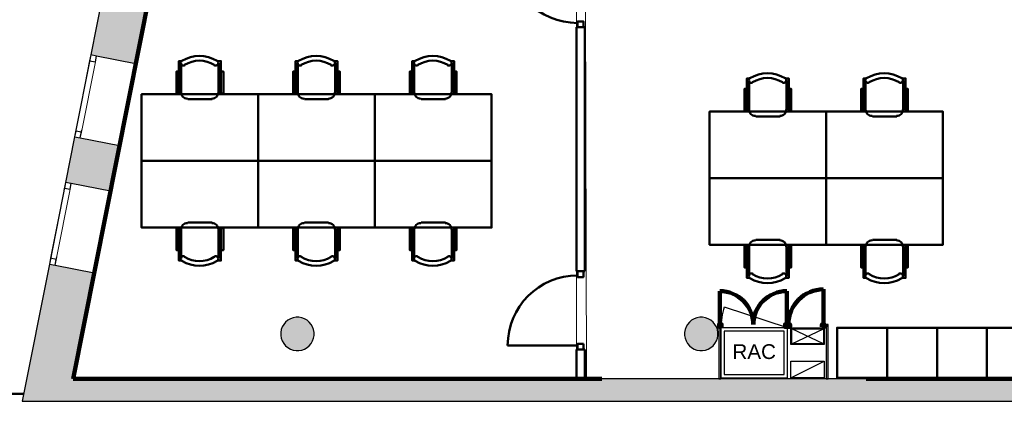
# Model space of a CAD drawing. Header units: metres. Extents: x -1 to 427, y -6 to 34.
# Tile 2 of 12: x 397.65 to 409.48, y 12.84 to 17.42. Entities that reach past the tile are written whole.
import ezdxf

# ---------------------------------------------------------------- set-up
doc = ezdxf.new("R2010")
doc.units = ezdxf.units.M
for name, pattern in [('CONTINUA', [0]), ('PUNKT', [6.35, 0, -6.35]), ('VERDECKT', [9.525, 6.35, -3.175])]:
    doc.linetypes.add(name, pattern=pattern)
for name, color, linetype, lineweight in [('3D P5 MURS', 7, 'CONTINUA', 25), ('3D P5 MURS NOUS', 7, 'CONTINUA', 25), ('3D P5 PILAR', 7, 'CONTINUA', 25), ('P5  REVESTIMENT pintat (blau fosc)', 7, 'CONTINUA', 25), ('P5 ESCALA 2D', 7, 'CONTINUA', 25), ('P5 MOBLES', 7, 'CONTINUA', 25), ('P5 REVESTIMENT  enguixat i pintat (lila)', 7, 'CONTINUA', 25)]:
    doc.layers.add(name, color=color, linetype=linetype, lineweight=lineweight)
doc.styles.add('ARIAL', font='arial.ttf')

# ---------------------------------------------------------------- blocks, each defined once
blk = doc.blocks.new('_CLOSEDFILLED')
at = {"color": 0, "linetype": 'ByBlock', "lineweight": -2}
blk.add_solid([(-1, 0), (0, 0), (-1, 0)], dxfattribs=at)
blk = doc.blocks.new('OBJETO_COMPLEJO_17')
at = {"layer": 'P5 MOBLES', "color": 202, "linetype": 'CONTINUA', "lineweight": 50, "transparency": 33554687}
for p, q in [((406.411, 16.341), (406.411, 16.692)), ((406.86, 16.692), (406.86, 16.341)), ((406.386, 16.459), (406.411, 16.459)), ((406.889, 16.459), (406.86, 16.459)), ((406.784, 16.26), (406.492, 16.26))]:
    blk.add_line(p, q, dxfattribs=at)
for points in [[(406.386, 16.59), (406.356, 16.59), (406.356, 16.328), (406.386, 16.328), (406.386, 16.717), (406.424, 16.717)], [(406.42, 16.722), (406.415, 16.718), (406.411, 16.713), (406.409, 16.707), (406.407, 16.702), (406.406, 16.696), (406.407, 16.69), (406.408, 16.684), (406.411, 16.678), (406.415, 16.673), (406.42, 16.669), (406.426, 16.666), (406.431, 16.664), (406.437, 16.664), (406.443, 16.664), (406.449, 16.666), (406.455, 16.669)], [(406.81, 16.669), (406.816, 16.666), (406.822, 16.664), (406.828, 16.664), (406.834, 16.664), (406.84, 16.666), (406.845, 16.669), (406.85, 16.673), (406.854, 16.678), (406.857, 16.684), (406.859, 16.69), (406.859, 16.696), (406.859, 16.702), (406.857, 16.707), (406.854, 16.713), (406.85, 16.718), (406.845, 16.722)], [(406.889, 16.59), (406.919, 16.59), (406.919, 16.328), (406.889, 16.328), (406.889, 16.717), (406.847, 16.717)], [(406.41, 16.344), (406.412, 16.328), (406.417, 16.313), (406.424, 16.3), (406.433, 16.289), (406.445, 16.279), (406.458, 16.272), (406.473, 16.267), (406.489, 16.266)], [(406.781, 16.266), (406.797, 16.267), (406.811, 16.272), (406.825, 16.279), (406.836, 16.289), (406.846, 16.3), (406.853, 16.313), (406.858, 16.328), (406.859, 16.344)]]:
    blk.add_lwpolyline(points, dxfattribs=at)
blk.add_lwpolyline([(407.338, 15.519), (405.937, 15.519), (405.937, 16.319), (407.338, 16.319), (407.338, 15.519)], close=True, dxfattribs=at)
for centre, radius, start, end in [((406.633, 16.361), 0.417, 59.5738, 120.4458), ((406.633, 16.382), 0.34, 58.2581, 121.7649)]:
    blk.add_arc(centre, radius, start, end, dxfattribs=at)
blk = doc.blocks.new('OBJETO_COMPLEJO_18')
at = {"layer": 'P5 MOBLES', "color": 202, "linetype": 'CONTINUA', "lineweight": 50, "transparency": 33554687}
for p, q in [((406.411, 14.698), (406.411, 14.347)), ((406.784, 14.779), (406.492, 14.779)), ((406.86, 14.347), (406.86, 14.698)), ((406.386, 14.58), (406.411, 14.58)), ((406.889, 14.58), (406.86, 14.58))]:
    blk.add_line(p, q, dxfattribs=at)
blk.add_lwpolyline([(407.338, 15.519), (405.937, 15.519), (405.937, 14.719), (407.338, 14.719), (407.338, 15.519)], close=True, dxfattribs=at)
for points in [[(406.386, 14.448), (406.356, 14.448), (406.356, 14.711), (406.386, 14.711), (406.386, 14.321), (406.424, 14.321)], [(406.41, 14.695), (406.412, 14.71), (406.417, 14.725), (406.424, 14.738), (406.433, 14.75), (406.445, 14.76), (406.458, 14.767), (406.473, 14.771), (406.489, 14.773)], [(406.781, 14.773), (406.797, 14.771), (406.811, 14.767), (406.825, 14.76), (406.836, 14.75), (406.846, 14.738), (406.853, 14.725), (406.858, 14.71), (406.859, 14.695)], [(406.889, 14.448), (406.919, 14.448), (406.919, 14.711), (406.889, 14.711), (406.889, 14.321), (406.847, 14.321)], [(406.42, 14.317), (406.415, 14.321), (406.411, 14.326), (406.409, 14.331), (406.407, 14.337), (406.406, 14.343), (406.407, 14.349), (406.408, 14.355), (406.411, 14.361), (406.415, 14.366), (406.42, 14.37), (406.426, 14.373), (406.431, 14.374), (406.437, 14.375), (406.443, 14.375), (406.449, 14.373), (406.455, 14.37)], [(406.81, 14.37), (406.816, 14.373), (406.822, 14.375), (406.828, 14.375), (406.834, 14.374), (406.84, 14.373), (406.845, 14.37), (406.85, 14.366), (406.854, 14.361), (406.857, 14.355), (406.859, 14.349), (406.859, 14.343), (406.859, 14.337), (406.857, 14.331), (406.854, 14.326), (406.85, 14.321), (406.845, 14.317)]]:
    blk.add_lwpolyline(points, dxfattribs=at)
for centre, radius, start, end in [((406.633, 14.677), 0.417, 239.5542, 300.4262), ((406.633, 14.656), 0.34, 238.2351, 301.7419)]:
    blk.add_arc(centre, radius, start, end, dxfattribs=at)
blk = doc.blocks.new('OBJETO_COMPLEJO_19')
at = {"layer": 'P5 MOBLES', "color": 202, "linetype": 'CONTINUA', "lineweight": 50, "transparency": 33554687}
for p, q in [((407.812, 16.341), (407.812, 16.692)), ((408.261, 16.692), (408.261, 16.341)), ((407.787, 16.459), (407.812, 16.459)), ((408.291, 16.459), (408.261, 16.459)), ((408.185, 16.26), (407.893, 16.26))]:
    blk.add_line(p, q, dxfattribs=at)
for points in [[(407.787, 16.59), (407.757, 16.59), (407.757, 16.328), (407.787, 16.328), (407.787, 16.717), (407.825, 16.717)], [(407.821, 16.722), (407.817, 16.718), (407.813, 16.713), (407.81, 16.707), (407.808, 16.702), (407.807, 16.696), (407.808, 16.69), (407.81, 16.684), (407.813, 16.678), (407.817, 16.673), (407.821, 16.669), (407.827, 16.666), (407.833, 16.664), (407.839, 16.664), (407.845, 16.664), (407.851, 16.666), (407.856, 16.669)], [(408.211, 16.669), (408.217, 16.666), (408.223, 16.664), (408.229, 16.664), (408.235, 16.664), (408.241, 16.666), (408.246, 16.669), (408.251, 16.673), (408.255, 16.678), (408.258, 16.684), (408.26, 16.69), (408.26, 16.696), (408.26, 16.702), (408.258, 16.707), (408.255, 16.713), (408.251, 16.718), (408.246, 16.722)], [(408.291, 16.59), (408.32, 16.59), (408.32, 16.328), (408.291, 16.328), (408.291, 16.717), (408.248, 16.717)], [(407.812, 16.344), (407.813, 16.328), (407.818, 16.313), (407.825, 16.3), (407.835, 16.289), (407.846, 16.279), (407.859, 16.272), (407.874, 16.267), (407.89, 16.266)], [(408.182, 16.266), (408.198, 16.267), (408.213, 16.272), (408.226, 16.279), (408.237, 16.289), (408.247, 16.3), (408.254, 16.313), (408.259, 16.328), (408.26, 16.344)]]:
    blk.add_lwpolyline(points, dxfattribs=at)
blk.add_lwpolyline([(408.739, 15.519), (407.338, 15.519), (407.338, 16.319), (408.739, 16.319), (408.739, 15.519)], close=True, dxfattribs=at)
for centre, radius, start, end in [((408.034, 16.361), 0.417, 59.5738, 120.4458), ((408.034, 16.382), 0.34, 58.2581, 121.7649)]:
    blk.add_arc(centre, radius, start, end, dxfattribs=at)
blk = doc.blocks.new('OBJETO_COMPLEJO_20')
at = {"layer": 'P5 MOBLES', "color": 202, "linetype": 'CONTINUA', "lineweight": 50, "transparency": 33554687}
for p, q in [((407.812, 14.698), (407.812, 14.347)), ((408.185, 14.779), (407.893, 14.779)), ((408.261, 14.347), (408.261, 14.698)), ((407.787, 14.58), (407.812, 14.58)), ((408.291, 14.58), (408.261, 14.58))]:
    blk.add_line(p, q, dxfattribs=at)
blk.add_lwpolyline([(408.739, 15.519), (407.338, 15.519), (407.338, 14.719), (408.739, 14.719), (408.739, 15.519)], close=True, dxfattribs=at)
for points in [[(407.787, 14.448), (407.757, 14.448), (407.757, 14.711), (407.787, 14.711), (407.787, 14.321), (407.825, 14.321)], [(407.812, 14.695), (407.813, 14.71), (407.818, 14.725), (407.825, 14.738), (407.835, 14.75), (407.846, 14.76), (407.859, 14.767), (407.874, 14.771), (407.89, 14.773)], [(408.182, 14.773), (408.198, 14.771), (408.213, 14.767), (408.226, 14.76), (408.237, 14.75), (408.247, 14.738), (408.254, 14.725), (408.259, 14.71), (408.26, 14.695)], [(408.291, 14.448), (408.32, 14.448), (408.32, 14.711), (408.291, 14.711), (408.291, 14.321), (408.248, 14.321)], [(407.821, 14.317), (407.817, 14.321), (407.813, 14.326), (407.81, 14.331), (407.808, 14.337), (407.807, 14.343), (407.808, 14.349), (407.81, 14.355), (407.813, 14.361), (407.817, 14.366), (407.821, 14.37), (407.827, 14.373), (407.833, 14.374), (407.839, 14.375), (407.845, 14.375), (407.851, 14.373), (407.856, 14.37)], [(408.211, 14.37), (408.217, 14.373), (408.223, 14.375), (408.229, 14.375), (408.235, 14.374), (408.241, 14.373), (408.246, 14.37), (408.251, 14.366), (408.255, 14.361), (408.258, 14.355), (408.26, 14.349), (408.26, 14.343), (408.26, 14.337), (408.258, 14.331), (408.255, 14.326), (408.251, 14.321), (408.246, 14.317)]]:
    blk.add_lwpolyline(points, dxfattribs=at)
for centre, radius, start, end in [((408.034, 14.677), 0.417, 239.5542, 300.4262), ((408.034, 14.656), 0.34, 238.2351, 301.7419)]:
    blk.add_arc(centre, radius, start, end, dxfattribs=at)
blk = doc.blocks.new('OBJETO_COMPLEJO_51')
at = {"layer": 'P5 MOBLES', "color": 202, "linetype": 'CONTINUA', "lineweight": 50, "transparency": 33554687}
for p, q in [((400.99, 14.906), (400.99, 14.554)), ((401.362, 14.986), (401.07, 14.986)), ((401.439, 14.554), (401.439, 14.906)), ((400.965, 14.787), (400.99, 14.787)), ((401.468, 14.787), (401.439, 14.787))]:
    blk.add_line(p, q, dxfattribs=at)
blk.add_lwpolyline([(401.917, 15.727), (400.516, 15.727), (400.516, 14.927), (401.917, 14.927), (401.917, 15.727)], close=True, dxfattribs=at)
for points in [[(400.965, 14.656), (400.935, 14.656), (400.935, 14.918), (400.965, 14.918), (400.965, 14.529), (401.003, 14.529)], [(400.989, 14.902), (400.991, 14.918), (400.995, 14.933), (401.003, 14.946), (401.012, 14.958), (401.024, 14.967), (401.037, 14.974), (401.052, 14.979), (401.068, 14.98)], [(401.36, 14.98), (401.375, 14.979), (401.39, 14.974), (401.403, 14.967), (401.415, 14.958), (401.425, 14.946), (401.432, 14.933), (401.436, 14.918), (401.438, 14.902)], [(401.468, 14.656), (401.498, 14.656), (401.498, 14.918), (401.468, 14.918), (401.468, 14.529), (401.426, 14.529)], [(400.999, 14.524), (400.994, 14.529), (400.99, 14.533), (400.987, 14.539), (400.986, 14.545), (400.985, 14.551), (400.986, 14.557), (400.987, 14.563), (400.99, 14.568), (400.994, 14.573), (400.999, 14.577), (401.004, 14.58), (401.01, 14.582), (401.016, 14.583), (401.022, 14.582), (401.028, 14.58), (401.034, 14.578)], [(401.389, 14.578), (401.395, 14.58), (401.401, 14.582), (401.407, 14.583), (401.413, 14.582), (401.419, 14.58), (401.424, 14.577), (401.429, 14.573), (401.433, 14.568), (401.436, 14.563), (401.437, 14.557), (401.438, 14.551), (401.437, 14.545), (401.436, 14.539), (401.433, 14.533), (401.429, 14.529), (401.424, 14.524)]]:
    blk.add_lwpolyline(points, dxfattribs=at)
for centre, radius, start, end in [((401.212, 14.864), 0.34, 238.2351, 301.7419), ((401.212, 14.885), 0.417, 239.5542, 300.4262)]:
    blk.add_arc(centre, radius, start, end, dxfattribs=at)
blk = doc.blocks.new('OBJETO_COMPLEJO_52')
at = {"layer": 'P5 MOBLES', "color": 202, "linetype": 'CONTINUA', "lineweight": 50, "transparency": 33554687}
for p, q in [((402.391, 14.906), (402.391, 14.554)), ((402.764, 14.986), (402.472, 14.986)), ((402.84, 14.554), (402.84, 14.906)), ((402.366, 14.787), (402.391, 14.787)), ((402.869, 14.787), (402.84, 14.787))]:
    blk.add_line(p, q, dxfattribs=at)
blk.add_lwpolyline([(403.318, 15.727), (401.917, 15.727), (401.917, 14.927), (403.318, 14.927), (403.318, 15.727)], close=True, dxfattribs=at)
for points in [[(402.366, 14.656), (402.336, 14.656), (402.336, 14.918), (402.366, 14.918), (402.366, 14.529), (402.404, 14.529)], [(402.39, 14.902), (402.392, 14.918), (402.397, 14.933), (402.404, 14.946), (402.413, 14.958), (402.425, 14.967), (402.438, 14.974), (402.453, 14.979), (402.469, 14.98)], [(402.761, 14.98), (402.777, 14.979), (402.791, 14.974), (402.805, 14.967), (402.816, 14.958), (402.826, 14.946), (402.833, 14.933), (402.838, 14.918), (402.839, 14.902)], [(402.869, 14.656), (402.899, 14.656), (402.899, 14.918), (402.869, 14.918), (402.869, 14.529), (402.827, 14.529)], [(402.4, 14.524), (402.395, 14.529), (402.391, 14.533), (402.389, 14.539), (402.387, 14.545), (402.386, 14.551), (402.387, 14.557), (402.388, 14.563), (402.391, 14.568), (402.395, 14.573), (402.4, 14.577), (402.406, 14.58), (402.411, 14.582), (402.417, 14.583), (402.423, 14.582), (402.429, 14.58), (402.435, 14.578)], [(402.79, 14.578), (402.796, 14.58), (402.802, 14.582), (402.808, 14.583), (402.814, 14.582), (402.82, 14.58), (402.825, 14.577), (402.83, 14.573), (402.834, 14.568), (402.837, 14.563), (402.839, 14.557), (402.839, 14.551), (402.839, 14.545), (402.837, 14.539), (402.834, 14.533), (402.83, 14.529), (402.825, 14.524)]]:
    blk.add_lwpolyline(points, dxfattribs=at)
for centre, radius, start, end in [((402.613, 14.864), 0.34, 238.2351, 301.7419), ((402.613, 14.885), 0.417, 239.5542, 300.4262)]:
    blk.add_arc(centre, radius, start, end, dxfattribs=at)
blk = doc.blocks.new('OBJETO_COMPLEJO_53')
at = {"layer": 'P5 MOBLES', "color": 202, "linetype": 'CONTINUA', "lineweight": 50, "transparency": 33554687}
for p, q in [((400.99, 16.548), (400.99, 16.899)), ((401.439, 16.899), (401.439, 16.548)), ((400.965, 16.667), (400.99, 16.667)), ((401.468, 16.667), (401.439, 16.667)), ((401.362, 16.468), (401.07, 16.468))]:
    blk.add_line(p, q, dxfattribs=at)
for points in [[(400.965, 16.798), (400.935, 16.798), (400.935, 16.535), (400.965, 16.535), (400.965, 16.925), (401.003, 16.925)], [(400.999, 16.929), (400.994, 16.925), (400.99, 16.92), (400.987, 16.915), (400.986, 16.909), (400.985, 16.903), (400.986, 16.897), (400.987, 16.891), (400.99, 16.885), (400.994, 16.88), (400.999, 16.877), (401.004, 16.874), (401.01, 16.872), (401.016, 16.871), (401.022, 16.872), (401.028, 16.873), (401.034, 16.876)], [(401.389, 16.876), (401.395, 16.873), (401.401, 16.872), (401.407, 16.871), (401.413, 16.872), (401.419, 16.874), (401.424, 16.877), (401.429, 16.88), (401.433, 16.885), (401.436, 16.891), (401.437, 16.897), (401.438, 16.903), (401.437, 16.909), (401.436, 16.915), (401.433, 16.92), (401.429, 16.925), (401.424, 16.929)], [(401.468, 16.798), (401.498, 16.798), (401.498, 16.535), (401.468, 16.535), (401.468, 16.925), (401.426, 16.925)], [(400.989, 16.551), (400.991, 16.536), (400.995, 16.521), (401.003, 16.508), (401.012, 16.496), (401.024, 16.487), (401.037, 16.479), (401.052, 16.475), (401.068, 16.473)], [(401.36, 16.473), (401.375, 16.475), (401.39, 16.479), (401.403, 16.487), (401.415, 16.496), (401.425, 16.508), (401.432, 16.521), (401.436, 16.536), (401.438, 16.551)]]:
    blk.add_lwpolyline(points, dxfattribs=at)
blk.add_lwpolyline([(401.917, 15.727), (400.516, 15.727), (400.516, 16.527), (401.917, 16.527), (401.917, 15.727)], close=True, dxfattribs=at)
for centre, radius, start, end in [((401.212, 16.569), 0.417, 59.5738, 120.4458), ((401.212, 16.59), 0.34, 58.2581, 121.7649)]:
    blk.add_arc(centre, radius, start, end, dxfattribs=at)
blk = doc.blocks.new('OBJETO_COMPLEJO_54')
at = {"layer": 'P5 MOBLES', "color": 202, "linetype": 'CONTINUA', "lineweight": 50, "transparency": 33554687}
for p, q in [((402.391, 16.548), (402.391, 16.899)), ((402.84, 16.899), (402.84, 16.548)), ((402.366, 16.667), (402.391, 16.667)), ((402.869, 16.667), (402.84, 16.667)), ((402.764, 16.468), (402.472, 16.468))]:
    blk.add_line(p, q, dxfattribs=at)
for points in [[(402.366, 16.798), (402.336, 16.798), (402.336, 16.535), (402.366, 16.535), (402.366, 16.925), (402.404, 16.925)], [(402.4, 16.929), (402.395, 16.925), (402.391, 16.92), (402.389, 16.915), (402.387, 16.909), (402.386, 16.903), (402.387, 16.897), (402.388, 16.891), (402.391, 16.885), (402.395, 16.88), (402.4, 16.877), (402.406, 16.874), (402.411, 16.872), (402.417, 16.871), (402.423, 16.872), (402.429, 16.873), (402.435, 16.876)], [(402.79, 16.876), (402.796, 16.873), (402.802, 16.872), (402.808, 16.871), (402.814, 16.872), (402.82, 16.874), (402.825, 16.877), (402.83, 16.88), (402.834, 16.885), (402.837, 16.891), (402.839, 16.897), (402.839, 16.903), (402.839, 16.909), (402.837, 16.915), (402.834, 16.92), (402.83, 16.925), (402.825, 16.929)], [(402.869, 16.798), (402.899, 16.798), (402.899, 16.535), (402.869, 16.535), (402.869, 16.925), (402.827, 16.925)], [(402.39, 16.551), (402.392, 16.536), (402.397, 16.521), (402.404, 16.508), (402.413, 16.496), (402.425, 16.487), (402.438, 16.479), (402.453, 16.475), (402.469, 16.473)], [(402.761, 16.473), (402.777, 16.475), (402.791, 16.479), (402.805, 16.487), (402.816, 16.496), (402.826, 16.508), (402.833, 16.521), (402.838, 16.536), (402.839, 16.551)]]:
    blk.add_lwpolyline(points, dxfattribs=at)
blk.add_lwpolyline([(403.318, 15.727), (401.917, 15.727), (401.917, 16.527), (403.318, 16.527), (403.318, 15.727)], close=True, dxfattribs=at)
for centre, radius, start, end in [((402.613, 16.569), 0.417, 59.5738, 120.4458), ((402.613, 16.59), 0.34, 58.2581, 121.7649)]:
    blk.add_arc(centre, radius, start, end, dxfattribs=at)
blk = doc.blocks.new('OBJETO_COMPLEJO_55')
at = {"layer": 'P5 MOBLES', "color": 202, "linetype": 'CONTINUA', "lineweight": 50, "transparency": 33554687}
for p, q in [((399.589, 14.906), (399.589, 14.554)), ((399.961, 14.986), (399.669, 14.986)), ((400.037, 14.554), (400.037, 14.906)), ((399.563, 14.787), (399.589, 14.787)), ((400.067, 14.787), (400.037, 14.787))]:
    blk.add_line(p, q, dxfattribs=at)
blk.add_lwpolyline([(400.516, 15.727), (399.115, 15.727), (399.115, 14.927), (400.516, 14.927), (400.516, 15.727)], close=True, dxfattribs=at)
for points in [[(399.563, 14.656), (399.534, 14.656), (399.534, 14.918), (399.563, 14.918), (399.563, 14.529), (399.601, 14.529)], [(399.588, 14.902), (399.59, 14.918), (399.594, 14.933), (399.601, 14.946), (399.611, 14.958), (399.623, 14.967), (399.636, 14.974), (399.651, 14.979), (399.666, 14.98)], [(399.958, 14.98), (399.974, 14.979), (399.989, 14.974), (400.002, 14.967), (400.014, 14.958), (400.023, 14.946), (400.031, 14.933), (400.035, 14.918), (400.037, 14.902)], [(400.067, 14.656), (400.097, 14.656), (400.097, 14.918), (400.067, 14.918), (400.067, 14.529), (400.025, 14.529)], [(399.598, 14.524), (399.593, 14.529), (399.589, 14.533), (399.586, 14.539), (399.584, 14.545), (399.584, 14.551), (399.584, 14.557), (399.586, 14.563), (399.589, 14.568), (399.593, 14.573), (399.598, 14.577), (399.603, 14.58), (399.609, 14.582), (399.615, 14.583), (399.621, 14.582), (399.627, 14.58), (399.633, 14.578)], [(399.988, 14.578), (399.994, 14.58), (400, 14.582), (400.006, 14.583), (400.012, 14.582), (400.017, 14.58), (400.023, 14.577), (400.028, 14.573), (400.032, 14.568), (400.035, 14.563), (400.036, 14.557), (400.037, 14.551), (400.036, 14.545), (400.034, 14.539), (400.032, 14.533), (400.028, 14.529), (400.023, 14.524)]]:
    blk.add_lwpolyline(points, dxfattribs=at)
for centre, radius, start, end in [((399.81, 14.864), 0.34, 238.2351, 301.7419), ((399.81, 14.885), 0.417, 239.5542, 300.4262)]:
    blk.add_arc(centre, radius, start, end, dxfattribs=at)
blk = doc.blocks.new('OBJETO_COMPLEJO_56')
at = {"layer": 'P5 MOBLES', "color": 202, "linetype": 'CONTINUA', "lineweight": 50, "transparency": 33554687}
for p, q in [((399.589, 16.548), (399.589, 16.899)), ((400.037, 16.899), (400.037, 16.548)), ((399.563, 16.667), (399.589, 16.667)), ((400.067, 16.667), (400.037, 16.667)), ((399.961, 16.468), (399.669, 16.468))]:
    blk.add_line(p, q, dxfattribs=at)
for points in [[(399.563, 16.798), (399.534, 16.798), (399.534, 16.535), (399.563, 16.535), (399.563, 16.925), (399.601, 16.925)], [(399.598, 16.929), (399.593, 16.925), (399.589, 16.92), (399.586, 16.915), (399.584, 16.909), (399.584, 16.903), (399.584, 16.897), (399.586, 16.891), (399.589, 16.885), (399.593, 16.88), (399.598, 16.877), (399.603, 16.874), (399.609, 16.872), (399.615, 16.871), (399.621, 16.872), (399.627, 16.873), (399.633, 16.876)], [(399.988, 16.876), (399.994, 16.873), (400, 16.872), (400.006, 16.871), (400.012, 16.872), (400.017, 16.874), (400.023, 16.877), (400.028, 16.88), (400.032, 16.885), (400.035, 16.891), (400.036, 16.897), (400.037, 16.903), (400.036, 16.909), (400.034, 16.915), (400.032, 16.92), (400.028, 16.925), (400.023, 16.929)], [(400.067, 16.798), (400.097, 16.798), (400.097, 16.535), (400.067, 16.535), (400.067, 16.925), (400.025, 16.925)], [(399.588, 16.551), (399.59, 16.536), (399.594, 16.521), (399.601, 16.508), (399.611, 16.496), (399.623, 16.487), (399.636, 16.479), (399.651, 16.475), (399.666, 16.473)], [(399.958, 16.473), (399.974, 16.475), (399.989, 16.479), (400.002, 16.487), (400.014, 16.496), (400.023, 16.508), (400.031, 16.521), (400.035, 16.536), (400.037, 16.551)]]:
    blk.add_lwpolyline(points, dxfattribs=at)
blk.add_lwpolyline([(400.516, 15.727), (399.115, 15.727), (399.115, 16.527), (400.516, 16.527), (400.516, 15.727)], close=True, dxfattribs=at)
for centre, radius, start, end in [((399.81, 16.569), 0.417, 59.5738, 120.4458), ((399.81, 16.59), 0.34, 58.2581, 121.7649)]:
    blk.add_arc(centre, radius, start, end, dxfattribs=at)

msp = doc.modelspace()

# ---------------------------------------------------------------- hatches: boundary and pattern name
at = {"layer": '3D P5 MURS', "linetype": 'CONTINUA', "lineweight": 18, "true_color": 0xa0a0a0, "transparency": 33554687}
for points in [[(399.044, 16.891), (399.352, 18.443), (398.812, 18.55), (398.505, 16.998)], [(398.202, 15.469), (398.741, 15.363), (398.85, 15.91), (398.31, 16.017)], [(398.008, 14.488), (397.681, 12.841), (398.242, 12.841), (398.547, 14.382)], [(398.242, 12.841), (423.658, 12.841), (423.714, 13.111), (398.295, 13.111)]]:
    msp.add_hatch(color=253, dxfattribs=at).paths.add_polyline_path(points)
at = {"layer": '3D P5 MURS NOUS', "linetype": 'CONTINUA', "lineweight": 18, "transparency": 33554687}
for points in [[(406.049, 13.763), (406.049, 13.733), (406.051, 13.733), (406.051, 13.763)], [(406.074, 13.111), (406.074, 13.733), (406.049, 13.733), (406.049, 13.111)], [(406.874, 13.733), (406.874, 13.733), (406.874, 13.763), (406.874, 13.763)], [(407.362, 13.763), (407.316, 13.763), (407.316, 13.733), (407.362, 13.733)], [(407.362, 13.111), (407.362, 13.733), (407.337, 13.733), (407.337, 13.111)]]:
    msp.add_hatch(color=240, dxfattribs=at).paths.add_polyline_path(points)
at = {"layer": '3D P5 PILAR', "linetype": 'CONTINUA', "lineweight": 18, "transparency": 33554687}
for points in [[(401.004, 13.849), (400.97, 13.849), (400.935, 13.843), (400.902, 13.831), (400.872, 13.814), (400.845, 13.791), (400.823, 13.764), (400.805, 13.734), (400.793, 13.701), (400.787, 13.667), (400.787, 13.632), (400.793, 13.598), (400.805, 13.565), (400.823, 13.534), (400.845, 13.508), (400.872, 13.485), (400.902, 13.468), (400.935, 13.456), (400.97, 13.45), (401.004, 13.45), (401.039, 13.456), (401.072, 13.468), (401.102, 13.485), (401.129, 13.508), (401.151, 13.534), (401.169, 13.565), (401.181, 13.598), (401.187, 13.632), (401.187, 13.667), (401.181, 13.701), (401.169, 13.734), (401.151, 13.764), (401.129, 13.791), (401.102, 13.814), (401.072, 13.831), (401.039, 13.843)], [(405.854, 13.849), (405.82, 13.849), (405.785, 13.843), (405.752, 13.831), (405.722, 13.814), (405.695, 13.791), (405.673, 13.764), (405.655, 13.734), (405.643, 13.701), (405.637, 13.667), (405.637, 13.632), (405.643, 13.598), (405.655, 13.565), (405.673, 13.534), (405.695, 13.508), (405.722, 13.485), (405.752, 13.468), (405.785, 13.456), (405.82, 13.45), (405.854, 13.45), (405.889, 13.456), (405.922, 13.468), (405.952, 13.485), (405.979, 13.508), (406.001, 13.534), (406.019, 13.565), (406.031, 13.598), (406.037, 13.632), (406.037, 13.667), (406.031, 13.701), (406.019, 13.734), (406.001, 13.764), (405.979, 13.791), (405.952, 13.814), (405.922, 13.831), (405.889, 13.843)]]:
    msp.add_hatch(color=9, dxfattribs=at).paths.add_polyline_path(points)

# ---------------------------------------------------------------- linework, layer by layer
at = {"layer": '3D P5 MURS', "color": 7, "linetype": 'CONTINUA', "lineweight": 25, "transparency": 33554687}
for p, q in [((398.812, 18.55), (398.505, 16.998)), ((399.044, 16.891), (399.352, 18.443)), ((398.505, 16.998), (398.31, 16.017)), ((398.573, 16.984), (398.505, 16.998)), ((399.044, 16.891), (398.573, 16.984)), ((398.85, 15.91), (399.044, 16.891)), ((398.31, 16.017), (398.202, 15.469)), ((398.31, 16.017), (398.379, 16.003)), ((398.379, 16.003), (398.85, 15.91)), ((398.741, 15.363), (398.85, 15.91)), ((398.202, 15.469), (398.008, 14.488)), ((398.271, 15.456), (398.202, 15.469)), ((398.741, 15.363), (398.271, 15.456)), ((398.547, 14.382), (398.741, 15.363)), ((398.008, 14.488), (397.681, 12.841)), ((398.008, 14.488), (398.076, 14.475)), ((398.076, 14.475), (398.547, 14.382)), ((398.295, 13.111), (398.547, 14.382)), ((423.714, 13.111), (398.295, 13.111)), ((397.681, 12.841), (398.242, 12.841)), ((398.242, 12.841), (423.658, 12.841))]:
    msp.add_line(p, q, dxfattribs=at)
at = {"layer": '3D P5 MURS', "color": 7, "linetype": 'PUNKT', "lineweight": 25, "transparency": 33554687}
for p, q in [((398.505, 16.998), (398.31, 16.017)), ((398.379, 16.003), (398.573, 16.984)), ((398.573, 16.984), (398.505, 16.998)), ((398.31, 16.017), (398.379, 16.003)), ((398.202, 15.469), (398.008, 14.488)), ((398.076, 14.475), (398.271, 15.456)), ((398.271, 15.456), (398.202, 15.469)), ((398.008, 14.488), (398.076, 14.475))]:
    msp.add_line(p, q, dxfattribs=at)
at = {"layer": '3D P5 MURS', "color": 40, "linetype": 'CONTINUA', "lineweight": 18, "transparency": 33554687}
for points in [[(398.491, 16.929), (398.324, 16.085), (398.393, 16.072), (398.56, 16.915), (398.491, 16.929)], [(398.188, 15.401), (398.021, 14.557), (398.09, 14.544), (398.257, 15.387), (398.188, 15.401)]]:
    msp.add_lwpolyline(points, close=True, dxfattribs=at)
at = {"layer": '3D P5 MURS', "color": 7, "linetype": 'CONTINUA', "lineweight": 25, "transparency": 33554687}
for points in [[(398.505, 16.998), (398.491, 16.929), (398.56, 16.915), (398.573, 16.984), (398.505, 16.998)], [(398.324, 16.085), (398.31, 16.017), (398.379, 16.003), (398.393, 16.072), (398.324, 16.085)], [(398.202, 15.469), (398.188, 15.401), (398.257, 15.387), (398.271, 15.456), (398.202, 15.469)], [(398.021, 14.557), (398.008, 14.488), (398.076, 14.475), (398.09, 14.544), (398.021, 14.557)]]:
    msp.add_lwpolyline(points, close=True, dxfattribs=at)
at = {"layer": '3D P5 MURS NOUS', "color": 4, "linetype": 'CONTINUA', "lineweight": 50, "transparency": 33554687}
for p, q in [((404.337, 17.332), (404.437, 17.332)), ((404.337, 17.332), (404.337, 14.401)), ((404.437, 14.401), (404.437, 17.332)), ((404.437, 14.401), (404.337, 14.401)), ((404.352, 13.511), (403.512, 13.511)), ((404.337, 13.461), (404.437, 13.461)), ((404.337, 13.461), (404.337, 13.111)), ((404.437, 13.111), (404.437, 13.461)), ((404.337, 13.111), (404.437, 13.111))]:
    msp.add_line(p, q, dxfattribs=at)
at = {"layer": '3D P5 MURS NOUS', "color": 240, "linetype": 'CONTINUA', "lineweight": 140, "transparency": 33554687}
for p, q in [((406.061, 13.763), (406.061, 14.164)), ((406.864, 13.763), (406.864, 14.164)), ((407.306, 13.763), (407.306, 14.185))]:
    msp.add_line(p, q, dxfattribs=at)
at = {"layer": '3D P5 MURS NOUS', "color": 7, "linetype": 'CONTINUA', "lineweight": 25, "transparency": 33554687}
for p, q in [((406.051, 13.763), (406.049, 13.763)), ((406.049, 13.763), (406.049, 13.733)), ((406.049, 13.733), (406.049, 13.111)), ((406.051, 13.763), (406.051, 13.733)), ((406.074, 13.733), (406.051, 13.733)), ((406.074, 13.111), (406.074, 13.733)), ((406.874, 13.733), (406.874, 13.763)), ((406.874, 13.763), (406.874, 13.733)), ((406.874, 13.763), (406.874, 13.763)), ((406.874, 13.733), (406.874, 13.733)), ((407.316, 13.733), (407.316, 13.763)), ((407.362, 13.763), (407.316, 13.763)), ((407.316, 13.733), (407.337, 13.733)), ((407.337, 13.733), (407.337, 13.111)), ((407.362, 13.733), (407.362, 13.763)), ((407.362, 13.111), (407.362, 13.733)), ((406.049, 13.111), (406.074, 13.111)), ((407.337, 13.111), (407.362, 13.111))]:
    msp.add_line(p, q, dxfattribs=at)
at = {"layer": '3D P5 MURS NOUS', "color": 4, "linetype": 'CONTINUA', "lineweight": 50, "transparency": 33554687}
for points in [[(404.422, 17.332), (404.422, 17.402), (404.352, 17.402), (404.352, 17.332), (404.422, 17.332)], [(404.422, 14.401), (404.422, 14.331), (404.352, 14.331), (404.352, 14.401), (404.422, 14.401)], [(404.422, 13.531), (404.422, 13.461), (404.352, 13.461), (404.352, 13.531), (404.422, 13.531)]]:
    msp.add_lwpolyline(points, close=True, dxfattribs=at)
at = {"layer": '3D P5 MURS NOUS', "color": 240, "linetype": 'CONTINUA', "lineweight": 140, "transparency": 33554687}
for points in [[(406.081, 13.733), (406.051, 13.733), (406.051, 13.763), (406.081, 13.763), (406.081, 13.733)], [(406.874, 13.733), (406.844, 13.733), (406.844, 13.763), (406.874, 13.763), (406.874, 13.733)], [(406.874, 13.733), (406.904, 13.733), (406.904, 13.763), (406.874, 13.763), (406.874, 13.733)], [(407.286, 13.733), (407.316, 13.733), (407.316, 13.763), (407.286, 13.763), (407.286, 13.733)]]:
    msp.add_lwpolyline(points, close=True, dxfattribs=at)
at = {"layer": '3D P5 MURS NOUS', "color": 4, "linetype": 'CONTINUA', "lineweight": 50, "transparency": 33554687}
for centre, start, end in [((404.352, 18.222), 180, 270), ((404.352, 13.511), 90, 180)]:
    msp.add_arc(centre, 0.84, start, end, dxfattribs=at)
at = {"layer": '3D P5 MURS NOUS', "color": 240, "linetype": 'CONTINUA', "lineweight": 140, "transparency": 33554687}
for centre, radius, start, end in [((406.061, 13.763), 0.401, 0, 90), ((406.864, 13.763), 0.401, 90, 180), ((407.306, 13.763), 0.422, 90, 180)]:
    msp.add_arc(centre, radius, start, end, dxfattribs=at)
at = {"layer": '3D P5 PILAR', "color": 7, "linetype": 'CONTINUA', "lineweight": 25, "transparency": 33554687}
for p, q in [((400.935, 13.843), (400.902, 13.831)), ((400.97, 13.849), (400.935, 13.843)), ((401.004, 13.849), (400.97, 13.849)), ((401.039, 13.843), (401.004, 13.849)), ((401.072, 13.831), (401.039, 13.843)), ((405.785, 13.843), (405.752, 13.831)), ((405.82, 13.849), (405.785, 13.843)), ((405.854, 13.849), (405.82, 13.849)), ((405.889, 13.843), (405.854, 13.849)), ((405.922, 13.831), (405.889, 13.843)), ((400.805, 13.734), (400.793, 13.701)), ((400.823, 13.764), (400.805, 13.734)), ((400.845, 13.791), (400.823, 13.764)), ((400.872, 13.814), (400.845, 13.791)), ((400.902, 13.831), (400.872, 13.814)), ((401.102, 13.814), (401.072, 13.831)), ((401.129, 13.791), (401.102, 13.814)), ((401.151, 13.764), (401.129, 13.791)), ((401.169, 13.734), (401.151, 13.764)), ((401.181, 13.701), (401.169, 13.734)), ((405.655, 13.734), (405.643, 13.701)), ((405.673, 13.764), (405.655, 13.734)), ((405.695, 13.791), (405.673, 13.764)), ((405.722, 13.814), (405.695, 13.791)), ((405.752, 13.831), (405.722, 13.814)), ((405.952, 13.814), (405.922, 13.831)), ((405.979, 13.791), (405.952, 13.814)), ((406.001, 13.764), (405.979, 13.791)), ((406.019, 13.734), (406.001, 13.764)), ((406.031, 13.701), (406.019, 13.734)), ((400.793, 13.701), (400.787, 13.667)), ((400.787, 13.667), (400.787, 13.632)), ((400.787, 13.632), (400.793, 13.598)), ((401.187, 13.667), (401.181, 13.701)), ((401.181, 13.598), (401.187, 13.632)), ((401.187, 13.632), (401.187, 13.667)), ((405.643, 13.701), (405.637, 13.667)), ((405.637, 13.667), (405.637, 13.632)), ((405.637, 13.632), (405.643, 13.598)), ((406.037, 13.667), (406.031, 13.701)), ((406.031, 13.598), (406.037, 13.632)), ((406.037, 13.632), (406.037, 13.667)), ((400.793, 13.598), (400.805, 13.565)), ((400.805, 13.565), (400.823, 13.534)), ((400.823, 13.534), (400.845, 13.508)), ((400.845, 13.508), (400.872, 13.485)), ((400.872, 13.485), (400.902, 13.468)), ((401.072, 13.468), (401.102, 13.485)), ((401.102, 13.485), (401.129, 13.508)), ((401.129, 13.508), (401.151, 13.534)), ((401.151, 13.534), (401.169, 13.565)), ((401.169, 13.565), (401.181, 13.598)), ((405.643, 13.598), (405.655, 13.565)), ((405.655, 13.565), (405.673, 13.534)), ((405.673, 13.534), (405.695, 13.508)), ((405.695, 13.508), (405.722, 13.485)), ((405.722, 13.485), (405.752, 13.468)), ((405.922, 13.468), (405.952, 13.485)), ((405.952, 13.485), (405.979, 13.508)), ((405.979, 13.508), (406.001, 13.534)), ((406.001, 13.534), (406.019, 13.565)), ((406.019, 13.565), (406.031, 13.598)), ((400.902, 13.468), (400.935, 13.456)), ((400.935, 13.456), (400.97, 13.45)), ((400.97, 13.45), (401.004, 13.45)), ((401.004, 13.45), (401.039, 13.456)), ((401.039, 13.456), (401.072, 13.468)), ((405.752, 13.468), (405.785, 13.456)), ((405.785, 13.456), (405.82, 13.45)), ((405.82, 13.45), (405.854, 13.45)), ((405.854, 13.45), (405.889, 13.456)), ((405.889, 13.456), (405.922, 13.468))]:
    msp.add_line(p, q, dxfattribs=at)
at = {"layer": 'P5  REVESTIMENT pintat (blau fosc)', "color": 180, "linetype": 'VERDECKT', "lineweight": 13, "transparency": 33554687}
for p, q in [((404.457, 13.111), (404.437, 23.419)), ((404.337, 18.322), (404.337, 13.111))]:
    msp.add_line(p, q, dxfattribs=at)
at = {"layer": 'P5 ESCALA 2D', "color": 7, "lineweight": 25, "transparency": 33554687}
msp.add_line((406.874, 13.721), (406.115, 13.972), dxfattribs=at)
at = {"layer": 'P5 ESCALA 2D', "linetype": 'CONTINUA', "lineweight": 25, "transparency": 33554687}
for p, q in [((406.924, 13.531), (407.304, 13.711)), ((407.304, 13.531), (406.924, 13.711)), ((406.914, 13.121), (407.314, 13.321))]:
    msp.add_line(p, q, dxfattribs=at)
at = {"layer": 'P5 ESCALA 2D', "color": 202, "lineweight": 50, "transparency": 33554687}
msp.add_line((391.693, 12.929), (397.699, 12.929), dxfattribs=at)
at = {"layer": 'P5 ESCALA 2D', "color": 7, "lineweight": 25, "transparency": 33554687}
for points in [[(406.074, 13.121), (406.874, 13.121), (406.874, 13.721), (406.074, 13.721), (406.074, 13.121)], [(406.114, 13.161), (406.834, 13.161), (406.834, 13.681), (406.114, 13.681), (406.114, 13.161)]]:
    msp.add_lwpolyline(points, close=True, dxfattribs=at)
at = {"layer": 'P5 ESCALA 2D', "linetype": 'CONTINUA', "lineweight": 25, "transparency": 33554687}
for points in [[(407.314, 13.521), (406.914, 13.521), (406.914, 13.721), (407.314, 13.721), (407.314, 13.521)], [(407.314, 13.121), (406.914, 13.121), (406.914, 13.321), (407.314, 13.321), (407.314, 13.121)]]:
    msp.add_lwpolyline(points, close=True, dxfattribs=at)
at = {"layer": 'P5 ESCALA 2D', "color": 7, "linetype": 'CONTINUA', "lineweight": 25, "transparency": 33554687}
msp.add_lwpolyline([(407.304, 13.531), (406.924, 13.531), (406.924, 13.711), (407.304, 13.711), (407.304, 13.531)], close=True, dxfattribs=at)
at = {"layer": 'P5 ESCALA 2D', "color": 7, "lineweight": 25, "transparency": 33554687}
msp.add_arc((406.874, 13.721), 0.8, 161.7191, 180, dxfattribs=at)
at = {"layer": 'P5 MOBLES', "color": 202, "linetype": 'CONTINUA', "lineweight": 50, "transparency": 33554687}
for points in [[(407.469, 13.123), (407.469, 13.723), (408.069, 13.723), (408.069, 13.123), (407.469, 13.123)], [(408.069, 13.123), (408.069, 13.723), (408.669, 13.723), (408.669, 13.123), (408.069, 13.123)], [(408.669, 13.123), (408.669, 13.723), (409.269, 13.723), (409.269, 13.123), (408.669, 13.123)], [(409.269, 13.123), (409.269, 13.723), (409.869, 13.723), (409.869, 13.123), (409.269, 13.123)]]:
    msp.add_lwpolyline(points, close=True, dxfattribs=at)
at = {"layer": 'P5 REVESTIMENT  enguixat i pintat (lila)', "color": 220, "linetype": 'VERDECKT', "lineweight": 100, "transparency": 33554687}
for p, q in [((401.259, 28.068), (398.295, 13.111)), ((398.295, 13.111), (423.714, 13.111))]:
    msp.add_line(p, q, dxfattribs=at)

# ---------------------------------------------------------------- block references
at = {"layer": '3D P5 PILAR', "color": 7, "linetype": 'CONTINUA', "lineweight": 25, "transparency": 33554687, "xscale": 0.0002666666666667, "yscale": 0.0002666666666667, "zscale": 0.0002666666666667}
for p in [(400.987, 13.649), (405.837, 13.649)]:
    msp.add_blockref('_CLOSEDFILLED', p, dxfattribs=at)
at = {"layer": 'P5 MOBLES', "color": 202, "linetype": 'CONTINUA', "lineweight": 50, "transparency": 33554687}
for name in ['OBJETO_COMPLEJO_56', 'OBJETO_COMPLEJO_53', 'OBJETO_COMPLEJO_54', 'OBJETO_COMPLEJO_17', 'OBJETO_COMPLEJO_19', 'OBJETO_COMPLEJO_55', 'OBJETO_COMPLEJO_51', 'OBJETO_COMPLEJO_52', 'OBJETO_COMPLEJO_18', 'OBJETO_COMPLEJO_20']:
    msp.add_blockref(name, (0, 0), dxfattribs=at)

# ---------------------------------------------------------------- texts
at = {"layer": 'P5 ESCALA 2D', "color": 7, "linetype": 'CONTINUA', "lineweight": 25, "transparency": 33554687, "insert": (406.212, 13.346), "char_height": 0.1771, "width": 0.61394, "attachment_point": 7, "style": 'ARIAL'}
msp.add_mtext('\\W1.00;RAC', dxfattribs=at)

doc.saveas('drawing.dxf')
